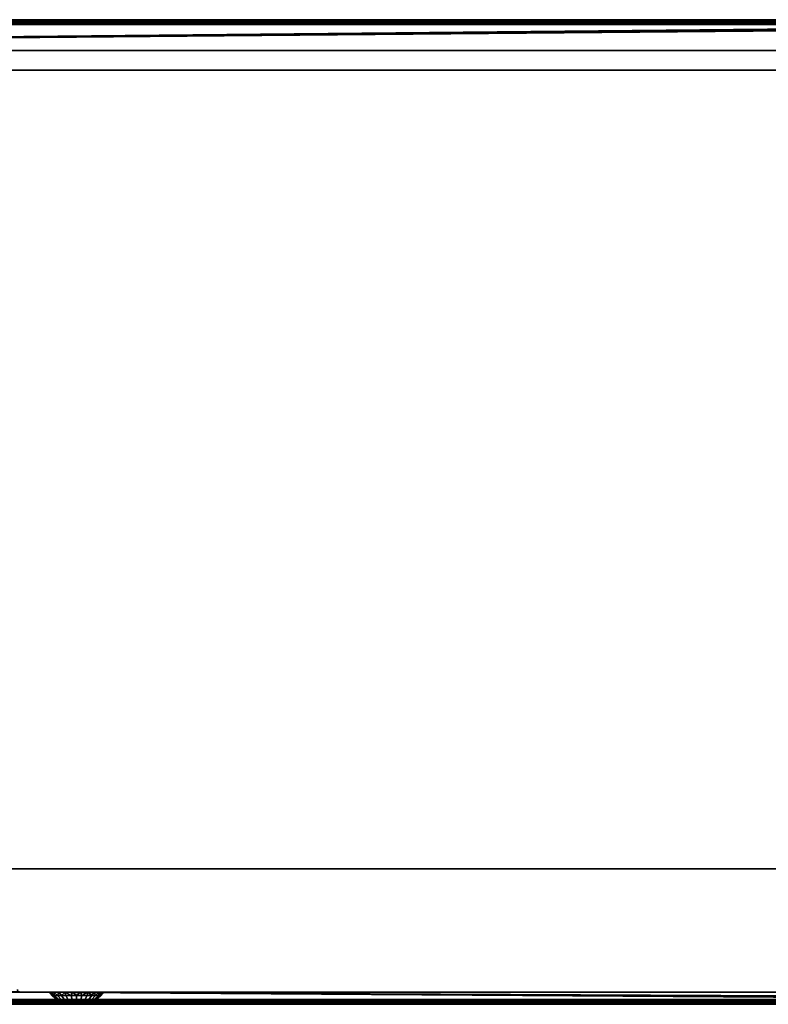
# Model space of a CAD drawing. Header units: millimetres. Extents: x -10 to 1200, y -425 to 10.
# Tile 4 of 6: x 592 to 896, y -400 to 0. Entities that reach past the tile are written whole.
import ezdxf

# ---------------------------------------------------------------- set-up
doc = ezdxf.new("R2010")
doc.units = ezdxf.units.MM
doc.header["$MEASUREMENT"] = 0
for name, color, linetype, lineweight in [('0 Misc', 7, 'Continuous', 35), ('10 Raster Images', 7, 'Continuous', 35), ('5 Hatches', 7, 'Continuous', 35)]:
    doc.layers.add(name, color=color, linetype=linetype, lineweight=lineweight)

msp = doc.modelspace()

# ---------------------------------------------------------------- linework, layer by layer
at = {"layer": '0 Misc', "color": 160, "linetype": 'Continuous', "lineweight": 25}
for p, q in [((1, 0, 724.5), (1199, 0, 724.5)), ((1199, 0, 744.5), (1, 0, 744.5)), ((1, -1, 745.5), (1199, -1, 745.5)), ((2, -1, 1), (1198, -1, 1)), ((1198, -2), (2, -2)), ((1184, -1, 15), (16, -1, 15)), ((1184, -1, 723.5), (16, -1, 723.5)), ((1198, -1, 1), (16, -1, 15)), ((16.16, -1.01, 723.5), (1184, -1, 723.5)), ((16.45, -1.11, 723.5), (1184, -1, 723.5)), ((16.71, -1.29, 723.5), (1184, -1, 723.5)), ((16.89, -1.55, 723.5), (1184, -1, 723.5)), ((16.99, -1.84, 723.5), (1184, -1, 723.5)), ((17, -2, 723.5), (1184, -1, 723.5)), ((17, -12.5, 723.5), (1184, -1, 723.5)), ((17, -12.5, 723.5), (1183.84, -1.01, 723.5)), ((17, -12.5, 723.5), (1183.55, -1.11, 723.5)), ((17, -12.5, 723.5), (1183.29, -1.29, 723.5)), ((17, -12.5, 723.5), (1183.11, -1.55, 723.5)), ((17, -12.5, 723.5), (1183.01, -1.84, 723.5)), ((17, -2, 16), (1183, -2, 16)), ((17, -12.5, 723.5), (1183, -2, 723.5)), ((1183, -12.5, 723.5), (17, -12.5, 723.5)), ((17, -12.5, 16), (1183, -12.5, 16)), ((1183, -20.5, 16), (17, -20.5, 16)), ((17, -20.5, 723.5), (1183, -20.5, 723.5)), ((17, -345, 16), (1183, -345, 16)), ((1183, -345, 723.5), (17, -345, 723.5)), ((17, -372.5, 16), (592, -395, 16)), ((17, -399, 723.5), (592, -395, 723.5)), ((592, -395, 16), (17, -398, 16)), ((592, -395, 723.5), (1183, -395, 723.5)), ((592, -395, 16), (592, -395, 723.5)), ((1183, -395, 16), (592, -395, 16)), ((1184, -399, 723.5), (592, -395, 723.5)), ((1183.84, -398.99, 723.5), (592, -395, 723.5)), ((1183.55, -398.89, 723.5), (592, -395, 723.5)), ((1183.29, -398.71, 723.5), (592, -395, 723.5)), ((1183.11, -398.45, 723.5), (592, -395, 723.5)), ((1183.01, -398.16, 723.5), (592, -395, 723.5)), ((1183, -398, 723.5), (592, -395, 723.5)), ((592, -395, 16), (1157, -395, 466)), ((592, -395, 723.5), (604, -395, 599)), ((604, -395, 599), (592, -395, 16)), ((604.54, -395, 595.6), (592, -395, 16)), ((606.1, -395, 592.53), (592, -395, 16)), ((608.53, -395, 590.1), (592, -395, 16)), ((611.6, -395, 588.54), (592, -395, 16)), ((1147, -395, 466), (592, -395, 16)), ((592, -395, 723.5), (604.54, -395, 602.4)), ((592, -395, 723.5), (606.1, -395, 605.47)), ((592, -395, 723.5), (608.53, -395, 607.9)), ((592, -395, 723.5), (611.6, -395, 609.46)), ((592, -395, 723.5), (615, -395, 610)), ((592, -395, 16), (1183, -398, 16)), ((611.6, -395, 588.54), (1147, -395, 466)), ((611.6, -395, 588.54), (1147, -395, 476)), ((1147, -395, 476), (615, -395, 588)), ((615, -395, 588), (1157, -395, 594)), ((615, -395, 610), (1183, -395, 723.5)), ((618.4, -395, 588.54), (1157, -395, 594)), ((618.4, -395, 609.46), (1183, -395, 723.5)), ((621.47, -395, 590.1), (1157, -395, 594)), ((621.47, -395, 607.9), (1183, -395, 723.5)), ((623.9, -395, 592.53), (1157, -395, 594)), ((1147, -395, 604), (623.9, -395, 605.47)), ((623.9, -395, 605.47), (1183, -395, 723.5)), ((1147, -395, 594), (623.9, -395, 592.53)), ((625.46, -395, 595.6), (1147, -395, 594)), ((625.46, -395, 595.6), (1147, -395, 604)), ((625.46, -395, 602.4), (1147, -395, 604)), ((626, -395, 599), (1147, -395, 604)), ((1199, -399, 745.5), (1, -399, 745.5)), ((1199, -400, 724.5), (1, -400, 724.5)), ((1, -400, 744.5), (1199, -400, 744.5)), ((2, -398), (1198, -398)), ((1198, -399, 1), (2, -399, 1)), ((2, -399, 1), (1184, -399, 15)), ((1183, -398, 16), (17, -398, 16)), ((17, -399, 723.5), (1184, -399, 723.5)), ((17, -399, 15), (1184, -399, 15)), ((613.22, -400, 599), (616.78, -400, 599)), ((613.22, -400, 599), (616.69, -400, 599.55)), ((613.31, -400, 598.45), (616.69, -400, 598.45)), ((613.31, -400, 598.45), (616.78, -400, 599)), ((613.31, -400, 599.55), (616.69, -400, 599.55)), ((613.31, -400, 599.55), (616.44, -400, 600.05)), ((613.56, -400, 597.95), (616.44, -400, 597.95)), ((613.56, -400, 597.95), (616.69, -400, 598.45)), ((613.56, -400, 600.05), (616.44, -400, 600.05)), ((613.56, -400, 600.05), (616.05, -400, 600.44)), ((613.95, -400, 597.56), (616.05, -400, 597.56)), ((613.95, -400, 597.56), (616.44, -400, 597.95)), ((613.95, -400, 600.44), (616.05, -400, 600.44)), ((613.95, -400, 600.44), (615.55, -400, 600.69)), ((614.45, -400, 597.31), (615.55, -400, 597.31)), ((614.45, -400, 597.31), (616.05, -400, 597.56)), ((614.45, -400, 600.69), (615.55, -400, 600.69))]:
    msp.add_line(p, q, dxfattribs=at).dxf.unprotected_set("ltscale", 0)
at = {"layer": '0 Misc', "color": 160, "linetype": 'Continuous', "lineweight": 25, "extrusion": (0, 1, 0)}
for centre, radius in [((-604, 599, -395), 11), ((-616.78, 599, -400), 1.78)]:
    msp.add_circle(centre, radius, dxfattribs=at).dxf.unprotected_set("ltscale", 0)
at = {"layer": '0 Misc', "color": 160, "linetype": 'Continuous', "lineweight": 25, "extrusion": (0, 0, -1)}
msp.add_arc((-592, -394, -723.5), 1, 270, 0, dxfattribs=at).dxf.unprotected_set("ltscale", 0)
at = {"layer": '0 Misc', "color": 160, "linetype": 'Continuous', "lineweight": 25}
msp.add_arc((592, -394, 16), 1, 180, 270, dxfattribs=at).dxf.unprotected_set("ltscale", 0)
at = {"layer": '0 Misc', "color": 7, "lineweight": 25}
for points, invisible_edges in [([(1199, 0, 724.5), (1, -0.08, 724.12), (1, 0, 724.5)], 1), ([(1199, 0, 724.5), (1199, -0.08, 724.12), (1, -0.08, 724.12)], 12), ([(1199, 0, 744.5), (1, -0.08, 744.88), (1199, -0.08, 744.88)], 1), ([(1199, 0, 744.5), (1, 0, 744.5), (1, -0.08, 744.88)], 12), ([(1, 0, 744.5), (1199, 0, 724.5), (1, 0, 724.5)], 1), ([(1, 0, 744.5), (1199, 0, 744.5), (1199, 0, 724.5)], 12), ([(1199, -0.08, 724.12), (1, -0.29, 723.79), (1, -0.08, 724.12)], 1), ([(1199, -0.08, 724.12), (1199, -0.29, 723.79), (1, -0.29, 723.79)], 12), ([(1, -0.29, 745.21), (1199, -0.08, 744.88), (1, -0.08, 744.88)], 1), ([(1, -0.29, 745.21), (1199, -0.29, 745.21), (1199, -0.08, 744.88)], 12), ([(1199, -0.29, 723.79), (1, -0.62, 723.58), (1, -0.29, 723.79)], 1), ([(1199, -0.29, 723.79), (1199, -0.62, 723.58), (1, -0.62, 723.58)], 12), ([(1, -0.62, 745.42), (1199, -0.29, 745.21), (1, -0.29, 745.21)], 1), ([(1, -0.62, 745.42), (1199, -0.62, 745.42), (1199, -0.29, 745.21)], 12), ([(1199, -0.62, 723.58), (2, -1, 723.5), (1, -0.62, 723.58)], 12), ([(1, -1, 745.5), (1199, -0.62, 745.42), (1, -0.62, 745.42)], 1), ([(1, -1, 745.5), (1199, -1, 745.5), (1199, -0.62, 745.42)], 12), ([(1, -399, 745.5), (1199, -1, 745.5), (1, -1, 745.5)], 1), ([(1, -399, 745.5), (1199, -399, 745.5), (1199, -1, 745.5)], 12), ([(1199, -0.62, 723.58), (16, -1, 723.5), (2, -1, 723.5)], 12), ([(2, -1, 1), (1198, -1.08, 0.62), (2, -1.08, 0.62)], 1), ([(2, -1, 1), (1198, -1, 1), (1198, -1.08, 0.62)], 12), ([(1198, -1.29, 0.29), (2, -1.08, 0.62), (1198, -1.08, 0.62)], 1), ([(1198, -1.29, 0.29), (2, -1.29, 0.29), (2, -1.08, 0.62)], 12), ([(1198, -1.62, 0.08), (2, -1.29, 0.29), (1198, -1.29, 0.29)], 1), ([(1198, -1.62, 0.08), (2, -1.62, 0.08), (2, -1.29, 0.29)], 12), ([(1198, -2), (2, -1.62, 0.08), (1198, -1.62, 0.08)], 1), ([(1198, -2), (2, -2), (2, -1.62, 0.08)], 12), ([(2, -2), (1198, -398), (2, -398)], 1), ([(2, -2), (1198, -2), (1198, -398)], 12), ([(1184, -1, 15), (16, -1, 15), (16.38, -1.08, 15.38)], 1), ([(1184, -1, 15), (16.38, -1.08, 15.38), (1183.62, -1.08, 15.38)], 1), ([(1183.62, -1.08, 15.38), (16.38, -1.08, 15.38), (16.71, -1.29, 15.71)], 1), ([(1183.62, -1.08, 15.38), (16.71, -1.29, 15.71), (1183.29, -1.29, 15.71)], 1), ([(1183.29, -1.29, 15.71), (16.71, -1.29, 15.71), (16.83, -1.44, 15.83)], 1), ([(1183.29, -1.29, 15.71), (16.83, -1.44, 15.83), (1183.17, -1.44, 15.83)], 1), ([(1183.17, -1.44, 15.83), (16.83, -1.44, 15.83), (16.92, -1.62, 15.92)], 1), ([(1183.17, -1.44, 15.83), (16.92, -1.62, 15.92), (1183.08, -1.62, 15.92)], 1), ([(1183.08, -1.62, 15.92), (16.92, -1.62, 15.92), (16.98, -1.8, 15.98)], 1), ([(1183.08, -1.62, 15.92), (16.98, -1.8, 15.98), (1183.02, -1.8, 15.98)], 1), ([(17, -2, 16), (1183.02, -1.8, 15.98), (16.98, -1.8, 15.98)], 2), ([(17, -2, 16), (1183, -2, 16), (1183.02, -1.8, 15.98)], 12), ([(17, -2, 16), (1183, -12.5, 16), (1183, -2, 16)], 1), ([(17, -2, 16), (17, -12.5, 16), (1183, -12.5, 16)], 12), ([(1183, -12.5, 16), (17, -12.5, 723.5), (1183, -12.5, 723.5)], 1), ([(1183, -12.5, 16), (17, -12.5, 16), (17, -12.5, 723.5)], 12), ([(1183, -345, 16), (17, -20.5, 16), (17, -345, 16)], 1), ([(1183, -345, 16), (1183, -20.5, 16), (17, -20.5, 16)], 12), ([(1183, -20.5, 723.5), (17, -20.5, 16), (1183, -20.5, 16)], 1), ([(1183, -20.5, 723.5), (17, -20.5, 723.5), (17, -20.5, 16)], 12), ([(17, -345, 723.5), (1183, -20.5, 723.5), (1183, -345, 723.5)], 1), ([(17, -345, 723.5), (17, -20.5, 723.5), (1183, -20.5, 723.5)], 12), ([(17, -345, 723.5), (1183, -345, 16), (17, -345, 16)], 1), ([(17, -345, 723.5), (1183, -345, 723.5), (1183, -345, 16)], 12), ([(1, -399.38, 723.58), (1198, -399, 723.5), (1199, -399.38, 723.58)], 12), ([(1, -399.38, 723.58), (1184, -399, 723.5), (1198, -399, 723.5)], 12), ([(1199, -399, 745.5), (1, -399.38, 745.42), (1199, -399.38, 745.42)], 1), ([(1199, -399, 745.5), (1, -399, 745.5), (1, -399.38, 745.42)], 12), ([(1, -399.71, 723.79), (1199, -399.38, 723.58), (1199, -399.71, 723.79)], 1), ([(1, -399.71, 723.79), (1, -399.38, 723.58), (1199, -399.38, 723.58)], 12), ([(1199, -399.38, 745.42), (1, -399.71, 745.21), (1199, -399.71, 745.21)], 1), ([(1199, -399.38, 745.42), (1, -399.38, 745.42), (1, -399.71, 745.21)], 12), ([(1, -399.92, 724.12), (1199, -399.71, 723.79), (1199, -399.92, 724.12)], 1), ([(1, -399.92, 724.12), (1, -399.71, 723.79), (1199, -399.71, 723.79)], 12), ([(1199, -399.71, 745.21), (1, -399.92, 744.88), (1199, -399.92, 744.88)], 1), ([(1199, -399.71, 745.21), (1, -399.71, 745.21), (1, -399.92, 744.88)], 12), ([(1, -400, 724.5), (1199, -399.92, 724.12), (1199, -400, 724.5)], 1), ([(1, -400, 724.5), (1, -399.92, 724.12), (1199, -399.92, 724.12)], 12), ([(1, -400, 744.5), (1199, -399.92, 744.88), (1, -399.92, 744.88)], 1), ([(1, -400, 744.5), (1199, -400, 744.5), (1199, -399.92, 744.88)], 12), ([(1199, -400, 724.5), (1, -400, 744.5), (1, -400, 724.5)], 1), ([(1199, -400, 724.5), (1199, -400, 744.5), (1, -400, 744.5)], 12), ([(2, -398), (1198, -398.38, 0.08), (2, -398.38, 0.08)], 1), ([(2, -398), (1198, -398), (1198, -398.38, 0.08)], 12), ([(1198, -398.71, 0.29), (2, -398.38, 0.08), (1198, -398.38, 0.08)], 1), ([(1198, -398.71, 0.29), (2, -398.71, 0.29), (2, -398.38, 0.08)], 12), ([(1198, -398.92, 0.62), (2, -398.71, 0.29), (1198, -398.71, 0.29)], 1), ([(1198, -398.92, 0.62), (2, -398.92, 0.62), (2, -398.71, 0.29)], 12), ([(1198, -399, 1), (2, -398.92, 0.62), (1198, -398.92, 0.62)], 1), ([(1198, -399, 1), (2, -399, 1), (2, -398.92, 0.62)], 12), ([(1183.29, -398.71, 15.71), (17, -398.92, 15.38), (1183.62, -398.92, 15.38)], 2), ([(1183.29, -398.71, 15.71), (17, -398.71, 15.71), (17, -398.92, 15.38)], 12), ([(17, -399, 15), (1183.62, -398.92, 15.38), (17, -398.92, 15.38)], 1), ([(17, -399, 15), (1184, -399, 15), (1183.62, -398.92, 15.38)], 1)]:
    msp.add_3dface(points, dxfattribs=dict(at, invisible_edges=invisible_edges))
for points in [[(2, -1, 1), (16, -1, 15), (1198, -1, 1)], [(1184, -1, 723.5), (16, -1, 723.5), (1199, -0.62, 723.58)], [(1184, -1, 15), (1198, -1, 1), (16, -1, 15)], [(1184, -1, 723.5), (16.16, -1.01, 723.5), (16, -1, 723.5)], [(16.16, -1.01, 723.5), (1184, -1, 723.5), (16.45, -1.11, 723.5)], [(16.45, -1.11, 723.5), (1184, -1, 723.5), (16.71, -1.29, 723.5)], [(16.71, -1.29, 723.5), (1184, -1, 723.5), (16.89, -1.55, 723.5)], [(16.89, -1.55, 723.5), (1184, -1, 723.5), (16.99, -1.84, 723.5)], [(16.99, -1.84, 723.5), (1184, -1, 723.5), (17, -2, 723.5)], [(17, -2, 723.5), (1184, -1, 723.5), (17, -12.5, 723.5)], [(17, -12.5, 723.5), (1184, -1, 723.5), (1183.84, -1.01, 723.5)], [(17, -12.5, 723.5), (1183.84, -1.01, 723.5), (1183.55, -1.11, 723.5)], [(17, -12.5, 723.5), (1183.55, -1.11, 723.5), (1183.29, -1.29, 723.5)], [(17, -12.5, 723.5), (1183.29, -1.29, 723.5), (1183.11, -1.55, 723.5)], [(17, -12.5, 723.5), (1183.11, -1.55, 723.5), (1183.01, -1.84, 723.5)], [(17, -12.5, 723.5), (1183.01, -1.84, 723.5), (1183, -2, 723.5)], [(1183, -12.5, 723.5), (17, -12.5, 723.5), (1183, -2, 723.5)], [(17, -398, 16), (592, -395, 16), (17, -372.5, 16)], [(17, -372.5, 16), (592, -395, 16), (591.84, -394.99, 16)], [(17, -399, 723.5), (591.84, -394.99, 723.5), (592, -395, 723.5)], [(17, -399, 723.5), (592, -395, 723.5), (1184, -399, 723.5)], [(592, -395, 16), (17, -398, 16), (1183, -398, 16)], [(1184, -399, 723.5), (592, -395, 723.5), (1183.84, -398.99, 723.5)], [(1183.84, -398.99, 723.5), (592, -395, 723.5), (1183.55, -398.89, 723.5)], [(1183.55, -398.89, 723.5), (592, -395, 723.5), (1183.29, -398.71, 723.5)], [(1183.29, -398.71, 723.5), (592, -395, 723.5), (1183.11, -398.45, 723.5)], [(1183.11, -398.45, 723.5), (592, -395, 723.5), (1183.01, -398.16, 723.5)], [(1183.01, -398.16, 723.5), (592, -395, 723.5), (1183, -398, 723.5)], [(1183, -398, 723.5), (592, -395, 723.5), (1183, -395, 723.5)], [(592, -395, 16), (1183, -398, 16), (1183, -395, 16)], [(17, -399, 723.5), (1184, -399, 723.5), (1, -399.38, 723.58)], [(1198, -399, 1), (1184, -399, 15), (2, -399, 1)], [(17, -399, 15), (2, -399, 1), (1184, -399, 15)], [(1183.02, -398.2, 15.98), (1183, -398, 16), (17, -398, 16)], [(17, -398.38, 15.92), (1183.02, -398.2, 15.98), (17, -398, 16)], [(17, -398.38, 15.92), (1183.08, -398.38, 15.92), (1183.02, -398.2, 15.98)], [(1183.17, -398.56, 15.83), (1183.08, -398.38, 15.92), (17, -398.38, 15.92)], [(1183.17, -398.56, 15.83), (17, -398.38, 15.92), (17, -398.71, 15.71)], [(1183.29, -398.71, 15.71), (1183.17, -398.56, 15.83), (17, -398.71, 15.71)], [(613.31, -400, 598.45), (616.78, -400, 599), (613.22, -400, 599)], [(613.22, -400, 599), (616.78, -400, 599), (616.69, -400, 599.55)], [(613.22, -400, 599), (616.69, -400, 599.55), (613.31, -400, 599.55)], [(613.56, -400, 597.95), (616.69, -400, 598.45), (613.31, -400, 598.45)], [(613.31, -400, 598.45), (616.69, -400, 598.45), (616.78, -400, 599)], [(613.31, -400, 599.55), (616.69, -400, 599.55), (616.44, -400, 600.05)], [(613.31, -400, 599.55), (616.44, -400, 600.05), (613.56, -400, 600.05)], [(613.95, -400, 597.56), (616.44, -400, 597.95), (613.56, -400, 597.95)], [(613.56, -400, 597.95), (616.44, -400, 597.95), (616.69, -400, 598.45)], [(613.56, -400, 600.05), (616.44, -400, 600.05), (616.05, -400, 600.44)], [(613.56, -400, 600.05), (616.05, -400, 600.44), (613.95, -400, 600.44)], [(614.45, -400, 597.31), (616.05, -400, 597.56), (613.95, -400, 597.56)], [(613.95, -400, 597.56), (616.05, -400, 597.56), (616.44, -400, 597.95)], [(613.95, -400, 600.44), (616.05, -400, 600.44), (615.55, -400, 600.69)], [(613.95, -400, 600.44), (615.55, -400, 600.69), (614.45, -400, 600.69)], [(615.55, -400, 597.31), (614.45, -400, 597.31), (615, -400, 597.22)], [(614.45, -400, 597.31), (615.55, -400, 597.31), (616.05, -400, 597.56)], [(614.45, -400, 600.69), (615.55, -400, 600.69), (615, -400, 600.78)]]:
    msp.add_3dface(points, dxfattribs=at)
at = {"layer": '0 Misc', "color": 5, "lineweight": 25}
for points, invisible_edges in [([(592, -395, 16), (591.62, -394.92, 723.5), (591.62, -394.92, 16)], 1), ([(592, -395, 16), (592, -395, 723.5), (591.62, -394.92, 723.5)], 12)]:
    msp.add_3dface(points, dxfattribs=dict(at, invisible_edges=invisible_edges))
at = {"layer": '0 Misc', "color": 158, "lineweight": 25}
for points in [[(605.12, -396.44, 599), (604, -395, 599), (605.37, -396.44, 596.8)], [(605.37, -396.44, 601.2), (604.45, -395, 602.1), (604, -395, 599)], [(605.12, -396.44, 599), (605.37, -396.44, 601.2), (604, -395, 599)], [(605.37, -396.44, 596.8), (604, -395, 599), (604.45, -395, 595.9)], [(605.37, -396.44, 596.8), (604.45, -395, 595.9), (606.1, -396.44, 594.71)], [(606.1, -396.44, 603.29), (605.75, -395, 604.95), (604.45, -395, 602.1)], [(605.37, -396.44, 601.2), (606.1, -396.44, 603.29), (604.45, -395, 602.1)], [(606.1, -396.44, 594.71), (604.45, -395, 595.9), (605.75, -395, 593.05)], [(606.1, -396.44, 594.71), (605.75, -395, 593.05), (607.27, -396.44, 592.84)], [(607.27, -396.44, 605.16), (607.8, -395, 607.31), (605.75, -395, 604.95)], [(606.1, -396.44, 603.29), (607.27, -396.44, 605.16), (605.75, -395, 604.95)], [(607.27, -396.44, 592.84), (605.75, -395, 593.05), (607.8, -395, 590.69)], [(607.27, -396.44, 592.84), (607.8, -395, 590.69), (608.84, -396.44, 591.27)], [(607.27, -396.44, 605.16), (608.84, -396.44, 606.73), (607.8, -395, 607.31)], [(608.84, -396.44, 606.73), (610.43, -395, 609.01), (607.8, -395, 607.31)], [(608.84, -396.44, 591.27), (607.8, -395, 590.69), (610.43, -395, 588.99)], [(608.84, -396.44, 606.73), (610.71, -396.44, 607.9), (610.43, -395, 609.01)], [(610.71, -396.44, 590.1), (608.84, -396.44, 591.27), (610.43, -395, 588.99)], [(612.8, -396.44, 608.63), (613.43, -395, 609.89), (610.43, -395, 609.01)], [(610.71, -396.44, 607.9), (612.8, -396.44, 608.63), (610.43, -395, 609.01)], [(612.8, -396.44, 589.37), (610.71, -396.44, 590.1), (610.43, -395, 588.99)], [(612.8, -396.44, 589.37), (610.43, -395, 588.99), (613.43, -395, 588.11)], [(612.8, -396.44, 608.63), (615, -396.44, 608.88), (613.43, -395, 609.89)], [(615, -396.44, 589.12), (612.8, -396.44, 589.37), (613.43, -395, 588.11)], [(615, -396.44, 608.88), (616.57, -395, 609.89), (613.43, -395, 609.89)], [(615, -396.44, 589.12), (613.43, -395, 588.11), (616.57, -395, 588.11)], [(617.2, -396.44, 608.63), (616.57, -395, 609.89), (615, -396.44, 608.88)], [(617.2, -396.44, 589.37), (615, -396.44, 589.12), (616.57, -395, 588.11)], [(619.57, -395, 609.01), (616.57, -395, 609.89), (617.2, -396.44, 608.63)], [(619.57, -395, 588.99), (617.2, -396.44, 589.37), (616.57, -395, 588.11)], [(619.57, -395, 609.01), (617.2, -396.44, 608.63), (619.29, -396.44, 607.9)], [(617.2, -396.44, 589.37), (619.57, -395, 588.99), (619.29, -396.44, 590.1)], [(621.16, -396.44, 606.73), (619.57, -395, 609.01), (619.29, -396.44, 607.9)], [(621.16, -396.44, 591.27), (619.29, -396.44, 590.1), (619.57, -395, 588.99)], [(622.2, -395, 607.31), (619.57, -395, 609.01), (621.16, -396.44, 606.73)], [(621.16, -396.44, 591.27), (619.57, -395, 588.99), (622.2, -395, 590.69)], [(622.73, -396.44, 605.16), (622.2, -395, 607.31), (621.16, -396.44, 606.73)], [(622.73, -396.44, 592.84), (621.16, -396.44, 591.27), (622.2, -395, 590.69)], [(624.25, -395, 604.95), (622.2, -395, 607.31), (622.73, -396.44, 605.16)], [(624.25, -395, 593.05), (622.73, -396.44, 592.84), (622.2, -395, 590.69)], [(623.9, -396.44, 603.29), (624.25, -395, 604.95), (622.73, -396.44, 605.16)], [(622.73, -396.44, 592.84), (624.25, -395, 593.05), (623.9, -396.44, 594.71)], [(625.55, -395, 595.9), (623.9, -396.44, 594.71), (624.25, -395, 593.05)], [(625.55, -395, 602.1), (623.9, -396.44, 603.29), (624.63, -396.44, 601.2)], [(625.55, -395, 602.1), (624.25, -395, 604.95), (623.9, -396.44, 603.29)], [(623.9, -396.44, 594.71), (625.55, -395, 595.9), (624.63, -396.44, 596.8)], [(626, -395, 599), (624.63, -396.44, 596.8), (625.55, -395, 595.9)], [(624.63, -396.44, 601.2), (624.88, -396.44, 599), (626, -395, 599)], [(624.63, -396.44, 596.8), (626, -395, 599), (624.88, -396.44, 599)], [(625.55, -395, 602.1), (624.63, -396.44, 601.2), (626, -395, 599)], [(613.22, -400, 599), (612.35, -399.96, 599.6), (612.29, -399.96, 599)], [(613.22, -400, 599), (612.29, -399.96, 599), (612.35, -399.96, 598.4)], [(613.22, -400, 599), (613.35, -400, 599.68), (612.35, -399.96, 599.6)], [(612.35, -399.96, 599.6), (613.35, -400, 599.68), (612.55, -399.96, 600.18)], [(612.35, -399.96, 598.4), (612.55, -399.96, 597.82), (613.35, -400, 598.32)], [(613.35, -400, 598.32), (613.22, -400, 599), (612.35, -399.96, 598.4)], [(612.55, -399.96, 600.18), (613.35, -400, 599.68), (613.74, -400, 600.26)], [(612.88, -399.96, 600.69), (612.55, -399.96, 600.18), (613.74, -400, 600.26)], [(612.55, -399.96, 597.82), (612.88, -399.96, 597.31), (613.35, -400, 598.32)], [(612.88, -399.96, 600.69), (613.74, -400, 600.26), (613.31, -399.96, 601.12)], [(612.88, -399.96, 597.31), (613.31, -399.96, 596.88), (613.74, -400, 597.74)], [(612.88, -399.96, 597.31), (613.74, -400, 597.74), (613.35, -400, 598.32)], [(613.31, -399.96, 601.12), (613.74, -400, 600.26), (614.32, -400, 600.64)], [(613.82, -399.96, 601.45), (613.31, -399.96, 601.12), (614.32, -400, 600.64)], [(613.74, -400, 597.74), (613.31, -399.96, 596.88), (613.82, -399.96, 596.55)], [(613.74, -400, 597.74), (613.82, -399.96, 596.55), (614.32, -400, 597.36)], [(614.4, -399.96, 601.65), (613.82, -399.96, 601.45), (614.32, -400, 600.64)], [(613.82, -399.96, 596.55), (614.4, -399.96, 596.35), (614.32, -400, 597.36)], [(614.32, -400, 600.64), (615, -400, 600.78), (614.4, -399.96, 601.65)], [(614.4, -399.96, 596.35), (615, -400, 597.22), (614.32, -400, 597.36)], [(614.4, -399.96, 601.65), (615, -400, 600.78), (615, -399.96, 601.71)], [(615, -399.96, 596.29), (615, -400, 597.22), (614.4, -399.96, 596.35)], [(615, -399.96, 601.71), (615, -400, 600.78), (615.6, -399.96, 601.65)], [(615.6, -399.96, 601.65), (615, -400, 600.78), (615.68, -400, 600.64)], [(615.6, -399.96, 596.35), (615.68, -400, 597.36), (615, -400, 597.22)], [(615, -399.96, 596.29), (615.6, -399.96, 596.35), (615, -400, 597.22)], [(616.18, -399.96, 601.45), (615.6, -399.96, 601.65), (615.68, -400, 600.64)], [(616.18, -399.96, 596.55), (615.68, -400, 597.36), (615.6, -399.96, 596.35)], [(615.68, -400, 600.64), (616.26, -400, 600.26), (616.18, -399.96, 601.45)], [(616.26, -400, 597.74), (615.68, -400, 597.36), (616.69, -399.96, 596.88)], [(616.69, -399.96, 596.88), (615.68, -400, 597.36), (616.18, -399.96, 596.55)], [(616.18, -399.96, 601.45), (616.26, -400, 600.26), (616.69, -399.96, 601.12)], [(616.69, -399.96, 601.12), (616.26, -400, 600.26), (617.12, -399.96, 600.69)], [(617.12, -399.96, 600.69), (616.26, -400, 600.26), (616.65, -400, 599.68)], [(617.45, -399.96, 597.82), (616.65, -400, 598.32), (616.26, -400, 597.74)], [(617.12, -399.96, 597.31), (617.45, -399.96, 597.82), (616.26, -400, 597.74)], [(616.69, -399.96, 596.88), (617.12, -399.96, 597.31), (616.26, -400, 597.74)], [(617.45, -399.96, 600.18), (617.12, -399.96, 600.69), (616.65, -400, 599.68)], [(617.45, -399.96, 600.18), (616.65, -400, 599.68), (617.65, -399.96, 599.6)], [(617.65, -399.96, 599.6), (616.65, -400, 599.68), (616.78, -400, 599)], [(616.78, -400, 599), (616.65, -400, 598.32), (617.65, -399.96, 598.4)], [(617.65, -399.96, 598.4), (616.65, -400, 598.32), (617.45, -399.96, 597.82)], [(617.71, -399.96, 599), (617.65, -399.96, 599.6), (616.78, -400, 599)], [(617.65, -399.96, 598.4), (617.71, -399.96, 599), (616.78, -400, 599)]]:
    msp.add_3dface(points, dxfattribs=at)
for points, invisible_edges in [([(605.12, -396.44, 599), (607.38, -398.2, 600.74), (605.37, -396.44, 601.2)], 1), ([(605.12, -396.44, 599), (607.19, -398.2, 599), (607.38, -398.2, 600.74)], 12), ([(605.37, -396.44, 596.8), (607.19, -398.2, 599), (605.12, -396.44, 599)], 1), ([(605.37, -396.44, 596.8), (607.38, -398.2, 597.26), (607.19, -398.2, 599)], 12), ([(607.38, -398.2, 597.26), (605.37, -396.44, 596.8), (606.1, -396.44, 594.71)], 12), ([(607.96, -398.2, 602.39), (605.37, -396.44, 601.2), (607.38, -398.2, 600.74)], 1), ([(607.96, -398.2, 602.39), (606.1, -396.44, 603.29), (605.37, -396.44, 601.2)], 12), ([(607.38, -398.2, 597.26), (606.1, -396.44, 594.71), (607.96, -398.2, 595.61)], 1), ([(607.96, -398.2, 595.61), (606.1, -396.44, 594.71), (607.27, -396.44, 592.84)], 12), ([(608.89, -398.2, 603.87), (606.1, -396.44, 603.29), (607.96, -398.2, 602.39)], 1), ([(608.89, -398.2, 603.87), (607.27, -396.44, 605.16), (606.1, -396.44, 603.29)], 12), ([(607.19, -398.2, 599), (609.76, -399.4, 600.2), (607.38, -398.2, 600.74)], 1), ([(607.19, -398.2, 599), (609.63, -399.4, 599), (609.76, -399.4, 600.2)], 12), ([(607.38, -398.2, 597.26), (609.63, -399.4, 599), (607.19, -398.2, 599)], 1), ([(607.96, -398.2, 595.61), (607.27, -396.44, 592.84), (608.89, -398.2, 594.13)], 1), ([(610.13, -398.2, 605.11), (607.27, -396.44, 605.16), (608.89, -398.2, 603.87)], 1), ([(610.13, -398.2, 605.11), (608.84, -396.44, 606.73), (607.27, -396.44, 605.16)], 12), ([(608.89, -398.2, 594.13), (607.27, -396.44, 592.84), (608.84, -396.44, 591.27)], 12), ([(607.96, -398.2, 595.61), (609.76, -399.4, 597.8), (607.38, -398.2, 597.26)], 1), ([(610.16, -399.4, 601.33), (607.38, -398.2, 600.74), (609.76, -399.4, 600.2)], 1), ([(610.16, -399.4, 601.33), (607.96, -398.2, 602.39), (607.38, -398.2, 600.74)], 12), ([(607.38, -398.2, 597.26), (609.76, -399.4, 597.8), (609.63, -399.4, 599)], 12), ([(607.96, -398.2, 595.61), (610.16, -399.4, 596.67), (609.76, -399.4, 597.8)], 12), ([(610.16, -399.4, 601.33), (608.89, -398.2, 603.87), (607.96, -398.2, 602.39)], 1), ([(610.8, -399.4, 595.65), (607.96, -398.2, 595.61), (608.89, -398.2, 594.13)], 1), ([(610.8, -399.4, 595.65), (610.16, -399.4, 596.67), (607.96, -398.2, 595.61)], 12), ([(611.61, -398.2, 606.04), (608.84, -396.44, 606.73), (610.13, -398.2, 605.11)], 1), ([(611.61, -398.2, 606.04), (610.71, -396.44, 607.9), (608.84, -396.44, 606.73)], 12), ([(610.71, -396.44, 590.1), (610.13, -398.2, 592.89), (608.84, -396.44, 591.27)], 1), ([(608.89, -398.2, 594.13), (608.84, -396.44, 591.27), (610.13, -398.2, 592.89)], 1), ([(611.65, -399.4, 594.8), (608.89, -398.2, 594.13), (610.13, -398.2, 592.89)], 1), ([(611.65, -399.4, 594.8), (610.8, -399.4, 595.65), (608.89, -398.2, 594.13)], 12), ([(610.16, -399.4, 601.33), (610.8, -399.4, 602.35), (608.89, -398.2, 603.87)], 12), ([(610.13, -398.2, 605.11), (608.89, -398.2, 603.87), (610.8, -399.4, 602.35)], 12), ([(609.63, -399.4, 599), (612.35, -399.96, 599.6), (609.76, -399.4, 600.2)], 1), ([(609.63, -399.4, 599), (612.29, -399.96, 599), (612.35, -399.96, 599.6)], 12), ([(609.76, -399.4, 597.8), (612.29, -399.96, 599), (609.63, -399.4, 599)], 1), ([(612.55, -399.96, 600.18), (609.76, -399.4, 600.2), (612.35, -399.96, 599.6)], 1), ([(612.55, -399.96, 600.18), (610.16, -399.4, 601.33), (609.76, -399.4, 600.2)], 12), ([(610.16, -399.4, 596.67), (612.35, -399.96, 598.4), (609.76, -399.4, 597.8)], 1), ([(609.76, -399.4, 597.8), (612.35, -399.96, 598.4), (612.29, -399.96, 599)], 12), ([(610.71, -396.44, 590.1), (611.61, -398.2, 591.96), (610.13, -398.2, 592.89)], 12), ([(611.61, -398.2, 606.04), (610.13, -398.2, 605.11), (611.65, -399.4, 603.2)], 12), ([(610.13, -398.2, 592.89), (612.67, -399.4, 594.16), (611.65, -399.4, 594.8)], 1), ([(610.13, -398.2, 592.89), (611.61, -398.2, 591.96), (612.67, -399.4, 594.16)], 12), ([(610.13, -398.2, 605.11), (610.8, -399.4, 602.35), (611.65, -399.4, 603.2)], 1), ([(610.8, -399.4, 595.65), (612.55, -399.96, 597.82), (610.16, -399.4, 596.67)], 1), ([(610.16, -399.4, 601.33), (612.88, -399.96, 600.69), (610.8, -399.4, 602.35)], 1), ([(610.16, -399.4, 601.33), (612.55, -399.96, 600.18), (612.88, -399.96, 600.69)], 12), ([(610.16, -399.4, 596.67), (612.55, -399.96, 597.82), (612.35, -399.96, 598.4)], 12), ([(610.71, -396.44, 607.9), (613.26, -398.2, 606.62), (612.8, -396.44, 608.63)], 1), ([(610.71, -396.44, 607.9), (611.61, -398.2, 606.04), (613.26, -398.2, 606.62)], 12), ([(611.61, -398.2, 591.96), (610.71, -396.44, 590.1), (612.8, -396.44, 589.37)], 12), ([(610.8, -399.4, 602.35), (613.31, -399.96, 601.12), (611.65, -399.4, 603.2)], 1), ([(610.8, -399.4, 602.35), (612.88, -399.96, 600.69), (613.31, -399.96, 601.12)], 12), ([(610.8, -399.4, 595.65), (612.88, -399.96, 597.31), (612.55, -399.96, 597.82)], 12), ([(611.65, -399.4, 594.8), (612.88, -399.96, 597.31), (610.8, -399.4, 595.65)], 1), ([(611.61, -398.2, 591.96), (612.8, -396.44, 589.37), (613.26, -398.2, 591.38)], 1), ([(611.61, -398.2, 606.04), (611.65, -399.4, 603.2), (612.67, -399.4, 603.84)], 1), ([(613.26, -398.2, 606.62), (611.61, -398.2, 606.04), (612.67, -399.4, 603.84)], 12), ([(611.61, -398.2, 591.96), (613.8, -399.4, 593.76), (612.67, -399.4, 594.16)], 1), ([(611.61, -398.2, 591.96), (613.26, -398.2, 591.38), (613.8, -399.4, 593.76)], 12), ([(613.82, -399.96, 601.45), (611.65, -399.4, 603.2), (613.31, -399.96, 601.12)], 1), ([(613.82, -399.96, 601.45), (612.67, -399.4, 603.84), (611.65, -399.4, 603.2)], 12), ([(612.67, -399.4, 594.16), (613.31, -399.96, 596.88), (611.65, -399.4, 594.8)], 1), ([(611.65, -399.4, 594.8), (613.31, -399.96, 596.88), (612.88, -399.96, 597.31)], 12), ([(613.26, -398.2, 606.62), (612.67, -399.4, 603.84), (613.8, -399.4, 604.24)], 1), ([(612.67, -399.4, 603.84), (614.4, -399.96, 601.65), (613.8, -399.4, 604.24)], 1), ([(612.67, -399.4, 603.84), (613.82, -399.96, 601.45), (614.4, -399.96, 601.65)], 12), ([(612.67, -399.4, 594.16), (613.82, -399.96, 596.55), (613.31, -399.96, 596.88)], 12), ([(613.82, -399.96, 596.55), (612.67, -399.4, 594.16), (613.8, -399.4, 593.76)], 12), ([(612.8, -396.44, 608.63), (615, -398.2, 606.81), (615, -396.44, 608.88)], 1), ([(612.8, -396.44, 608.63), (613.26, -398.2, 606.62), (615, -398.2, 606.81)], 12), ([(613.26, -398.2, 591.38), (612.8, -396.44, 589.37), (615, -396.44, 589.12)], 12), ([(613.26, -398.2, 591.38), (615, -396.44, 589.12), (615, -398.2, 591.19)], 1), ([(615, -398.2, 606.81), (613.26, -398.2, 606.62), (613.8, -399.4, 604.24)], 12), ([(615, -398.2, 591.19), (613.8, -399.4, 593.76), (613.26, -398.2, 591.38)], 1), ([(615, -398.2, 606.81), (613.8, -399.4, 604.24), (615, -399.4, 604.37)], 1), ([(615, -398.2, 591.19), (615, -399.4, 593.63), (613.8, -399.4, 593.76)], 12), ([(613.8, -399.4, 604.24), (615, -399.96, 601.71), (615, -399.4, 604.37)], 1), ([(613.8, -399.4, 604.24), (614.4, -399.96, 601.65), (615, -399.96, 601.71)], 12), ([(615, -399.4, 593.63), (614.4, -399.96, 596.35), (613.8, -399.4, 593.76)], 1), ([(613.82, -399.96, 596.55), (613.8, -399.4, 593.76), (614.4, -399.96, 596.35)], 1), ([(615, -399.4, 593.63), (615, -399.96, 596.29), (614.4, -399.96, 596.35)], 12), ([(616.74, -398.2, 606.62), (615, -396.44, 608.88), (615, -398.2, 606.81)], 1), ([(616.74, -398.2, 606.62), (617.2, -396.44, 608.63), (615, -396.44, 608.88)], 12), ([(617.2, -396.44, 589.37), (615, -398.2, 591.19), (615, -396.44, 589.12)], 1), ([(617.2, -396.44, 589.37), (616.74, -398.2, 591.38), (615, -398.2, 591.19)], 12), ([(616.74, -398.2, 606.62), (615, -399.4, 604.37), (616.2, -399.4, 604.24)], 1), ([(616.74, -398.2, 606.62), (615, -398.2, 606.81), (615, -399.4, 604.37)], 12), ([(615, -398.2, 591.19), (616.2, -399.4, 593.76), (615, -399.4, 593.63)], 1), ([(615, -398.2, 591.19), (616.74, -398.2, 591.38), (616.2, -399.4, 593.76)], 12), ([(615.6, -399.96, 601.65), (615, -399.4, 604.37), (615, -399.96, 601.71)], 1), ([(615.6, -399.96, 601.65), (616.2, -399.4, 604.24), (615, -399.4, 604.37)], 12), ([(616.2, -399.4, 593.76), (615, -399.96, 596.29), (615, -399.4, 593.63)], 1), ([(616.2, -399.4, 593.76), (615.6, -399.96, 596.35), (615, -399.96, 596.29)], 12), ([(616.2, -399.4, 604.24), (615.6, -399.96, 601.65), (616.18, -399.96, 601.45)], 12), ([(615.6, -399.96, 596.35), (617.33, -399.4, 594.16), (616.18, -399.96, 596.55)], 1), ([(615.6, -399.96, 596.35), (616.2, -399.4, 593.76), (617.33, -399.4, 594.16)], 12), ([(616.2, -399.4, 604.24), (616.18, -399.96, 601.45), (617.33, -399.4, 603.84)], 1), ([(617.33, -399.4, 603.84), (616.18, -399.96, 601.45), (616.69, -399.96, 601.12)], 12), ([(618.35, -399.4, 594.8), (616.18, -399.96, 596.55), (617.33, -399.4, 594.16)], 1), ([(618.35, -399.4, 594.8), (616.69, -399.96, 596.88), (616.18, -399.96, 596.55)], 12), ([(618.39, -398.2, 606.04), (616.2, -399.4, 604.24), (617.33, -399.4, 603.84)], 1), ([(618.39, -398.2, 606.04), (616.74, -398.2, 606.62), (616.2, -399.4, 604.24)], 12), ([(616.74, -398.2, 591.38), (617.33, -399.4, 594.16), (616.2, -399.4, 593.76)], 1), ([(617.33, -399.4, 603.84), (616.69, -399.96, 601.12), (618.35, -399.4, 603.2)], 1), ([(617.12, -399.96, 600.69), (618.35, -399.4, 603.2), (616.69, -399.96, 601.12)], 1), ([(619.2, -399.4, 595.65), (616.69, -399.96, 596.88), (618.35, -399.4, 594.8)], 1), ([(619.2, -399.4, 595.65), (617.12, -399.96, 597.31), (616.69, -399.96, 596.88)], 12), ([(617.2, -396.44, 608.63), (616.74, -398.2, 606.62), (618.39, -398.2, 606.04)], 12), ([(616.74, -398.2, 591.38), (619.29, -396.44, 590.1), (618.39, -398.2, 591.96)], 1), ([(616.74, -398.2, 591.38), (617.2, -396.44, 589.37), (619.29, -396.44, 590.1)], 12), ([(616.74, -398.2, 591.38), (618.39, -398.2, 591.96), (617.33, -399.4, 594.16)], 12), ([(619.2, -399.4, 602.35), (617.12, -399.96, 600.69), (617.45, -399.96, 600.18)], 12), ([(617.12, -399.96, 600.69), (619.2, -399.4, 602.35), (618.35, -399.4, 603.2)], 12), ([(617.12, -399.96, 597.31), (619.84, -399.4, 596.67), (617.45, -399.96, 597.82)], 1), ([(617.12, -399.96, 597.31), (619.2, -399.4, 595.65), (619.84, -399.4, 596.67)], 12), ([(617.2, -396.44, 608.63), (618.39, -398.2, 606.04), (619.29, -396.44, 607.9)], 1), ([(618.35, -399.4, 603.2), (618.39, -398.2, 606.04), (617.33, -399.4, 603.84)], 1), ([(618.39, -398.2, 591.96), (618.35, -399.4, 594.8), (617.33, -399.4, 594.16)], 1), ([(619.2, -399.4, 602.35), (617.45, -399.96, 600.18), (619.84, -399.4, 601.33)], 1), ([(619.84, -399.4, 601.33), (617.45, -399.96, 600.18), (617.65, -399.96, 599.6)], 12), ([(620.24, -399.4, 597.8), (617.45, -399.96, 597.82), (619.84, -399.4, 596.67)], 1), ([(620.24, -399.4, 597.8), (617.65, -399.96, 598.4), (617.45, -399.96, 597.82)], 12), ([(619.84, -399.4, 601.33), (617.65, -399.96, 599.6), (620.24, -399.4, 600.2)], 1), ([(620.37, -399.4, 599), (617.65, -399.96, 598.4), (620.24, -399.4, 597.8)], 1), ([(620.37, -399.4, 599), (617.71, -399.96, 599), (617.65, -399.96, 598.4)], 12), ([(617.71, -399.96, 599), (620.24, -399.4, 600.2), (617.65, -399.96, 599.6)], 1), ([(617.71, -399.96, 599), (620.37, -399.4, 599), (620.24, -399.4, 600.2)], 12), ([(621.11, -398.2, 603.87), (618.35, -399.4, 603.2), (619.2, -399.4, 602.35)], 1), ([(621.11, -398.2, 603.87), (619.87, -398.2, 605.11), (618.35, -399.4, 603.2)], 12), ([(619.87, -398.2, 592.89), (619.2, -399.4, 595.65), (618.35, -399.4, 594.8)], 1), ([(618.35, -399.4, 603.2), (619.87, -398.2, 605.11), (618.39, -398.2, 606.04)], 12), ([(618.39, -398.2, 591.96), (619.87, -398.2, 592.89), (618.35, -399.4, 594.8)], 12), ([(619.29, -396.44, 607.9), (618.39, -398.2, 606.04), (619.87, -398.2, 605.11)], 12), ([(621.16, -396.44, 591.27), (618.39, -398.2, 591.96), (619.29, -396.44, 590.1)], 1), ([(621.16, -396.44, 591.27), (619.87, -398.2, 592.89), (618.39, -398.2, 591.96)], 12), ([(622.04, -398.2, 602.39), (619.2, -399.4, 602.35), (619.84, -399.4, 601.33)], 1), ([(622.04, -398.2, 602.39), (621.11, -398.2, 603.87), (619.2, -399.4, 602.35)], 12), ([(621.11, -398.2, 594.13), (619.84, -399.4, 596.67), (619.2, -399.4, 595.65)], 1), ([(619.87, -398.2, 592.89), (621.11, -398.2, 594.13), (619.2, -399.4, 595.65)], 12), ([(619.29, -396.44, 607.9), (619.87, -398.2, 605.11), (621.16, -396.44, 606.73)], 1), ([(621.11, -398.2, 594.13), (622.04, -398.2, 595.61), (619.84, -399.4, 596.67)], 12), ([(622.04, -398.2, 602.39), (619.84, -399.4, 601.33), (620.24, -399.4, 600.2)], 12), ([(622.62, -398.2, 597.26), (619.84, -399.4, 596.67), (622.04, -398.2, 595.61)], 1), ([(622.62, -398.2, 597.26), (620.24, -399.4, 597.8), (619.84, -399.4, 596.67)], 12), ([(621.11, -398.2, 603.87), (621.16, -396.44, 606.73), (619.87, -398.2, 605.11)], 1), ([(622.73, -396.44, 592.84), (619.87, -398.2, 592.89), (621.16, -396.44, 591.27)], 1), ([(622.73, -396.44, 592.84), (621.11, -398.2, 594.13), (619.87, -398.2, 592.89)], 12), ([(622.81, -398.2, 599), (620.24, -399.4, 600.2), (620.37, -399.4, 599)], 1), ([(622.81, -398.2, 599), (622.62, -398.2, 600.74), (620.24, -399.4, 600.2)], 12), ([(622.62, -398.2, 597.26), (620.37, -399.4, 599), (620.24, -399.4, 597.8)], 1), ([(622.04, -398.2, 602.39), (620.24, -399.4, 600.2), (622.62, -398.2, 600.74)], 1), ([(622.62, -398.2, 597.26), (622.81, -398.2, 599), (620.37, -399.4, 599)], 12), ([(621.11, -398.2, 603.87), (622.73, -396.44, 605.16), (621.16, -396.44, 606.73)], 12), ([(622.73, -396.44, 605.16), (621.11, -398.2, 603.87), (622.04, -398.2, 602.39)], 12), ([(621.11, -398.2, 594.13), (623.9, -396.44, 594.71), (622.04, -398.2, 595.61)], 1), ([(621.11, -398.2, 594.13), (622.73, -396.44, 592.84), (623.9, -396.44, 594.71)], 12), ([(622.73, -396.44, 605.16), (622.04, -398.2, 602.39), (623.9, -396.44, 603.29)], 1), ([(622.62, -398.2, 600.74), (623.9, -396.44, 603.29), (622.04, -398.2, 602.39)], 1), ([(622.04, -398.2, 595.61), (624.63, -396.44, 596.8), (622.62, -398.2, 597.26)], 1), ([(622.04, -398.2, 595.61), (623.9, -396.44, 594.71), (624.63, -396.44, 596.8)], 12), ([(622.81, -398.2, 599), (624.63, -396.44, 601.2), (622.62, -398.2, 600.74)], 1), ([(624.88, -396.44, 599), (622.62, -398.2, 597.26), (624.63, -396.44, 596.8)], 1), ([(624.88, -396.44, 599), (622.81, -398.2, 599), (622.62, -398.2, 597.26)], 12), ([(622.62, -398.2, 600.74), (624.63, -396.44, 601.2), (623.9, -396.44, 603.29)], 12), ([(622.81, -398.2, 599), (624.88, -396.44, 599), (624.63, -396.44, 601.2)], 12)]:
    msp.add_3dface(points, dxfattribs=dict(at, invisible_edges=invisible_edges))
at = {"layer": '10 Raster Images', "color": 160, "linetype": 'Continuous', "lineweight": 25}
for p, q in [((2, -1, 1), (1198, -1, 1)), ((1184, -1, 15), (16, -1, 15)), ((1184, -1, 723.5), (16, -1, 723.5)), ((17, -12.5, 723.5), (1183, -12.5, 723.5)), ((592, -395, 723.5), (591.84, -394.99, 723.5)), ((591.84, -394.99, 16), (592, -395, 16)), ((1183, -395, 723.5), (592, -395, 723.5)), ((1183, -395, 16), (592, -395, 16)), ((592, -395, 16), (592, -395, 723.5)), ((592, -395, 723.5), (1183, -395, 723.5)), ((592, -395, 16), (1183, -395, 16)), ((604, -395, 599), (604.54, -395, 595.6)), ((604.54, -395, 602.4), (604, -395, 599)), ((604.54, -395, 595.6), (606.1, -395, 592.53)), ((606.1, -395, 605.47), (604.54, -395, 602.4)), ((606.1, -395, 592.53), (608.53, -395, 590.1)), ((608.53, -395, 607.9), (606.1, -395, 605.47)), ((608.53, -395, 590.1), (611.6, -395, 588.54)), ((611.6, -395, 609.46), (608.53, -395, 607.9)), ((611.6, -395, 588.54), (615, -395, 588)), ((615, -395, 610), (611.6, -395, 609.46)), ((615, -395, 588), (618.4, -395, 588.54)), ((618.4, -395, 609.46), (615, -395, 610)), ((618.4, -395, 588.54), (621.47, -395, 590.1)), ((621.47, -395, 607.9), (618.4, -395, 609.46)), ((621.47, -395, 590.1), (623.9, -395, 592.53)), ((623.9, -395, 605.47), (621.47, -395, 607.9)), ((623.9, -395, 592.53), (625.46, -395, 595.6)), ((625.46, -395, 602.4), (623.9, -395, 605.47)), ((625.46, -395, 595.6), (626, -395, 599)), ((626, -395, 599), (625.46, -395, 602.4)), ((1198, -399, 1), (2, -399, 1)), ((1183, -398, 16), (17, -398, 16)), ((17, -399, 723.5), (1184, -399, 723.5)), ((17, -399, 15), (1184, -399, 15)), ((613.31, -400, 598.45), (613.22, -400, 599)), ((613.22, -400, 599), (613.31, -400, 599.55)), ((613.56, -400, 597.95), (613.31, -400, 598.45)), ((613.31, -400, 599.55), (613.56, -400, 600.05)), ((613.95, -400, 597.56), (613.56, -400, 597.95)), ((613.56, -400, 600.05), (613.95, -400, 600.44)), ((614.45, -400, 597.31), (613.95, -400, 597.56)), ((613.95, -400, 600.44), (614.45, -400, 600.69)), ((615, -400, 597.22), (614.45, -400, 597.31)), ((614.45, -400, 600.69), (615, -400, 600.78)), ((615.55, -400, 597.31), (615, -400, 597.22)), ((615, -400, 600.78), (615.55, -400, 600.69)), ((616.05, -400, 597.56), (615.55, -400, 597.31)), ((615.55, -400, 600.69), (616.05, -400, 600.44)), ((616.44, -400, 597.95), (616.05, -400, 597.56)), ((616.05, -400, 600.44), (616.44, -400, 600.05)), ((616.69, -400, 598.45), (616.44, -400, 597.95)), ((616.44, -400, 600.05), (616.69, -400, 599.55)), ((616.78, -400, 599), (616.69, -400, 598.45)), ((616.69, -400, 599.55), (616.78, -400, 599))]:
    msp.add_line(p, q, dxfattribs=at).dxf.unprotected_set("ltscale", 0)
at = {"layer": '5 Hatches', "color": 5, "lineweight": 25}
for points in [[(1183, -395, 16), (1157, -395, 466), (592, -395, 16)], [(592, -395, 16), (604, -395, 599), (592, -395, 723.5)], [(604, -395, 599), (592, -395, 16), (604.54, -395, 595.6)], [(604.54, -395, 595.6), (592, -395, 16), (606.1, -395, 592.53)], [(606.1, -395, 592.53), (592, -395, 16), (608.53, -395, 590.1)], [(608.53, -395, 590.1), (592, -395, 16), (611.6, -395, 588.54)], [(611.6, -395, 588.54), (592, -395, 16), (1147, -395, 466)], [(1147, -395, 466), (592, -395, 16), (1157, -395, 466)], [(592, -395, 723.5), (604, -395, 599), (604.54, -395, 602.4)], [(592, -395, 723.5), (604.54, -395, 602.4), (606.1, -395, 605.47)], [(592, -395, 723.5), (606.1, -395, 605.47), (608.53, -395, 607.9)], [(592, -395, 723.5), (608.53, -395, 607.9), (611.6, -395, 609.46)], [(592, -395, 723.5), (611.6, -395, 609.46), (615, -395, 610)], [(592, -395, 723.5), (615, -395, 610), (1183, -395, 723.5)], [(611.6, -395, 588.54), (1147, -395, 466), (1147, -395, 476)], [(611.6, -395, 588.54), (1147, -395, 476), (615, -395, 588)], [(1147, -395, 476), (1157, -395, 594), (615, -395, 588)], [(615, -395, 588), (1157, -395, 594), (618.4, -395, 588.54)], [(618.4, -395, 609.46), (1183, -395, 723.5), (615, -395, 610)], [(618.4, -395, 588.54), (1157, -395, 594), (621.47, -395, 590.1)], [(621.47, -395, 607.9), (1183, -395, 723.5), (618.4, -395, 609.46)], [(621.47, -395, 590.1), (1157, -395, 594), (623.9, -395, 592.53)], [(623.9, -395, 605.47), (1183, -395, 723.5), (621.47, -395, 607.9)], [(1147, -395, 604), (1183, -395, 723.5), (623.9, -395, 605.47)], [(623.9, -395, 592.53), (1147, -395, 594), (625.46, -395, 595.6)], [(1147, -395, 594), (623.9, -395, 592.53), (1157, -395, 594)], [(625.46, -395, 602.4), (1147, -395, 604), (623.9, -395, 605.47)], [(625.46, -395, 595.6), (1147, -395, 594), (1147, -395, 604)], [(625.46, -395, 595.6), (1147, -395, 604), (626, -395, 599)], [(626, -395, 599), (1147, -395, 604), (625.46, -395, 602.4)]]:
    msp.add_3dface(points, dxfattribs=at)

doc.saveas('drawing.dxf')
